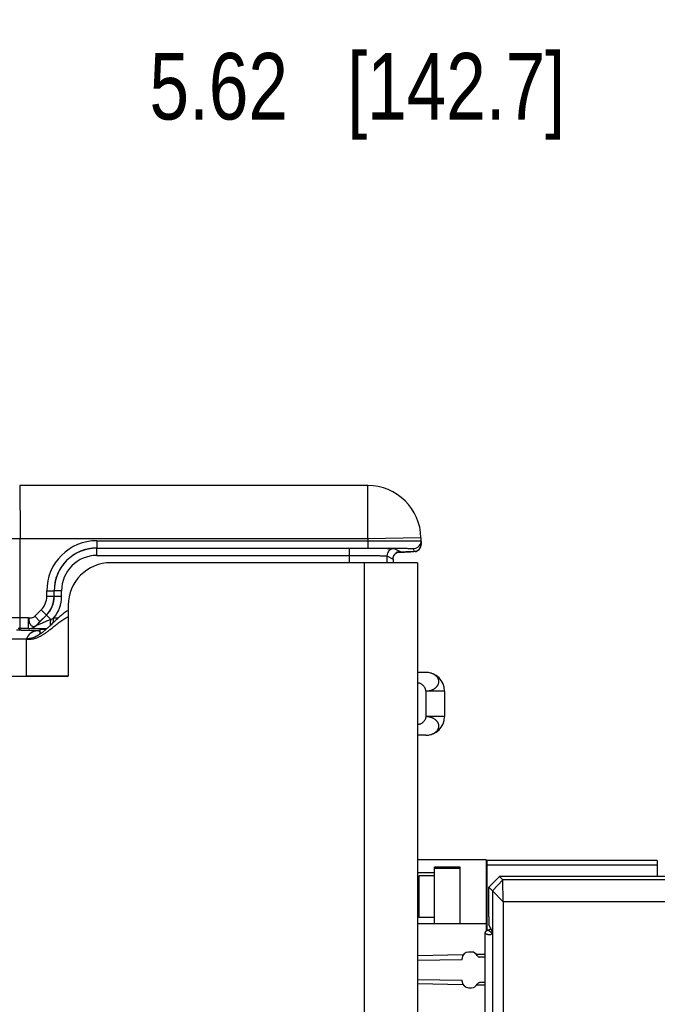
# Model space of a CAD drawing. Header units: inches. Extents: x 0 to 22, y 0 to 17.
# Tile 6 of 42: x 8 to 9.2, y 7.4 to 9.3. Entities that reach past the tile are written whole.
import ezdxf

# ---------------------------------------------------------------- set-up
doc = ezdxf.new("R2010")
doc.units = ezdxf.units.IN
doc.header["$LTSCALE"] = 1.21
doc.header["$MEASUREMENT"] = 0
doc.layers.get('0').update_dxf_attribs({"linetype": 'CONTINUOUS'})
doc.layers.add('06___PRT_ALL_SURFS', color=7, linetype='CONTINUOUS')
doc.layers.add('DIMENSIONS', color=7, linetype='CONTINUOUS')
doc.styles.get("Standard").update_dxf_attribs({"font": 'txt', "width": 0.8})
doc.dimstyles.new('DIMSTYLE_1', dxfattribs={"dimtxt": 0.125, "dimasz": 0.18, "dimexe": 0.125, "dimexo": 0.0625, "dimgap": 0.0625, "dimtad": 0, "dimtih": 1, "dimtoh": 1, "dimzin": 4, "dimdsep": 46, "dimtxsty": 'STANDARD', "dimblk": '_FILLED', "dimblk1": '_FILLED', "dimblk2": '_FILLED', "dimcen": 0.09, "dimadec": 0, "dimazin": 0, "dimtp": 0.001, "dimtm": 0.001, "dimtfac": 1, "dimtofl": 0, "dimtmove": 0, "dimatfit": 3, "dimldrblk": '_FILLED', "dimfxl": 1, "dimtolj": 1, "dimtzin": 4, "dimarcsym": 0})

# ---------------------------------------------------------------- blocks, each defined once
blk = doc.blocks.new('_FILLED')
at = {"color": 0, "linetype": 'BYBLOCK'}
blk.add_solid([(0, 0), (-1, 0.174), (-1, -0.174)], dxfattribs=at)
blk = doc.blocks.new('*D0')
at = {"layer": 'DIMENSIONS', "color": 2, "linetype": 'CONTINUOUS'}
for p, q in [((5.8118, 6.3861), (5.8118, 9.2751)), ((11.4299, 7.4311), (11.4299, 9.2751)), ((5.8118, 9.1501), (7.9458, 9.1501)), ((11.4299, 9.1501), (9.2958, 9.1501))]:
    blk.add_line(p, q, dxfattribs=at)
at = {"layer": 'DIMENSIONS', "color": 2, "linetype": 'CONTINUOUS', "xscale": 0.18, "yscale": 0.18, "zscale": 0.18, "rotation": 180}
blk.add_blockref('_FILLED', (5.8118, 9.1501), dxfattribs=at)
at = {"layer": 'DIMENSIONS', "color": 2, "linetype": 'CONTINUOUS', "xscale": 0.18, "yscale": 0.18, "zscale": 0.18}
blk.add_blockref('_FILLED', (11.4299, 9.1501), dxfattribs=at)
at = {"layer": 'DIMENSIONS', "color": 2, "linetype": 'CONTINUOUS', "insert": (8.6208, 9.2126), "char_height": 0.125, "width": 1.225, "attachment_point": 2, "line_spacing_factor": 0.9}
blk.add_mtext('5.62{\\Ftxt.shx;\\W1.000000;\\H0.125000; }[142.7]', dxfattribs=at)

msp = doc.modelspace()

# ---------------------------------------------------------------- linework, layer by layer
at = {"color": 7, "linetype": 'CONTINUOUS'}
for p, q in [((8.6405, 8.4001), (7.9867, 8.4001)), ((8.6405, 8.3001), (8.6405, 8.4001)), ((8.6405, 8.3001), (7.9674, 8.3001)), ((7.9874, 8.1314), (7.9874, 8.3001)), ((8.1314, 8.2963), (8.1314, 8.2825)), ((8.1314, 8.2963), (8.6406, 8.2963)), ((8.7405, 8.3019), (8.6405, 8.3001)), ((8.6405, 8.3001), (8.6406, 8.2963)), ((8.6406, 8.2963), (8.6406, 8.2825)), ((8.7406, 8.2958), (8.7395, 8.2903)), ((8.7405, 8.3019), (8.7407, 8.2897)), ((8.1314, 8.2825), (8.6406, 8.2825)), ((8.1315, 8.2687), (8.1315, 8.2825)), ((8.1315, 8.2687), (8.6064, 8.2687)), ((8.6064, 8.2551), (8.6064, 8.2825)), ((8.6406, 8.2825), (8.6487, 8.2825)), ((8.6407, 8.2824), (8.6523, 8.2824)), ((8.6764, 8.268), (8.6764, 8.2551)), ((8.6764, 8.268), (8.6881, 8.2621)), ((8.6901, 8.2818), (8.7018, 8.2759)), ((8.7003, 8.2751), (8.6975, 8.2751)), ((8.7018, 8.2759), (8.7, 8.2757)), ((8.7017, 8.2752), (8.7003, 8.2751)), ((8.7268, 8.2818), (8.7269, 8.2757)), ((8.6881, 8.2621), (8.6881, 8.2551)), ((8.6881, 8.2621), (8.6881, 8.2551)), ((8.6881, 8.2621), (8.6881, 8.2621)), ((8.0376, 8.192), (8.0376, 8.2026)), ((8.0376, 8.2026), (8.0514, 8.2026)), ((8.0514, 8.192), (8.0514, 8.2026)), ((8.0514, 8.2026), (8.0515, 8.2025)), ((8.0515, 8.1919), (8.0515, 8.2025)), ((8.0653, 8.2025), (8.0515, 8.2025)), ((8.0653, 8.1919), (8.0653, 8.2025)), ((8.0376, 8.192), (8.0514, 8.192)), ((8.0514, 8.192), (8.0515, 8.1919)), ((8.0653, 8.1919), (8.0515, 8.1919)), ((8.0151, 8.1545), (8.027, 8.1664)), ((8.0175, 8.1372), (8.0369, 8.1566)), ((8.0248, 8.1447), (8.0368, 8.1566)), ((8.027, 8.1664), (8.0368, 8.1566)), ((8.0368, 8.1566), (8.0369, 8.1566)), ((8.045, 8.1484), (8.0369, 8.1566)), ((8.0034, 8.1514), (7.9674, 8.1514)), ((8.0034, 8.1314), (8.0034, 8.1514)), ((8.0151, 8.1545), (8.0248, 8.1447)), ((8.0175, 8.1372), (8.0248, 8.1447)), ((8.0503, 8.1431), (8.0503, 8.1508)), ((8.0588, 8.1508), (8.0503, 8.1508)), ((7.9874, 8.1314), (7.9837, 8.1317)), ((7.9874, 8.1314), (7.9866, 8.1298)), ((8.0034, 8.1314), (7.9874, 8.1314)), ((8.0034, 8.1314), (8.0034, 8.1314)), ((8.0175, 8.1372), (8.0175, 8.1372)), ((8.0222, 8.1275), (8.0249, 8.1248)), ((8.0249, 8.1229), (8.0249, 8.1299)), ((8.7498, 8.0491), (8.7338, 8.0491)), ((8.7348, 8.0291), (8.7348, 8.0491)), ((8.7348, 8.0291), (8.7338, 8.0291)), ((8.7498, 8.0141), (8.7498, 7.9661)), ((8.7848, 8.0141), (8.7498, 8.0141)), ((8.7848, 8.0141), (8.7848, 7.9661)), ((8.7848, 7.9661), (8.7498, 7.9661)), ((8.7348, 7.9511), (8.7338, 7.9511)), ((8.7348, 7.9311), (8.7348, 7.9511)), ((8.7498, 7.9311), (8.7338, 7.9311)), ((8.8633, 7.6971), (8.7338, 7.6971)), ((8.8633, 7.6971), (8.8633, 7.5657)), ((8.8652, 7.5657), (8.8652, 7.6956)), ((9.1841, 7.6956), (8.8652, 7.6956)), ((9.1841, 7.6956), (9.1841, 7.6658)), ((8.7659, 7.5768), (8.7659, 7.6831)), ((8.8141, 7.6831), (8.7659, 7.6831)), ((8.7659, 7.6813), (8.8141, 7.6813)), ((8.8141, 7.5768), (8.8141, 7.6831)), ((8.8652, 7.6877), (9.1841, 7.6877)), ((8.7659, 7.6725), (8.7338, 7.6725)), ((8.7338, 7.664), (8.7371, 7.6673)), ((8.7371, 7.5885), (8.7371, 7.6673)), ((8.7659, 7.6673), (8.7371, 7.6673)), ((8.8652, 7.6633), (8.8633, 7.6633)), ((8.868, 7.6458), (8.888, 7.6658)), ((8.8943, 7.6595), (8.8749, 7.6389)), ((8.888, 7.6658), (8.8943, 7.6595)), ((10.1382, 7.6658), (8.888, 7.6658)), ((8.8949, 7.6184), (8.8943, 7.6595)), ((11.1301, 7.6595), (8.8943, 7.6595)), ((8.868, 7.5897), (8.868, 7.6458)), ((8.868, 7.6458), (8.8749, 7.6389)), ((8.8749, 7.6389), (8.8749, 5.6854)), ((8.8949, 7.6184), (8.8749, 7.6389)), ((8.8949, 7.6184), (8.8949, 5.7059)), ((11.1301, 7.6184), (8.8949, 7.6184)), ((8.7338, 7.5918), (8.7371, 7.5885)), ((8.7659, 7.5885), (8.7371, 7.5885)), ((8.8652, 7.5925), (8.8633, 7.5925)), ((8.8633, 7.5768), (8.7338, 7.5768)), ((8.8633, 7.5657), (8.8633, 7.5634)), ((8.8633, 7.5657), (8.8695, 7.5657)), ((8.8673, 7.565), (8.8685, 7.5652)), ((8.8749, 7.5617), (8.8684, 7.5747)), ((8.8612, 5.7653), (8.8612, 7.559)), ((8.8749, 7.5617), (8.8749, 7.5612)), ((8.8749, 7.5612), (8.8749, 5.7631)), ((8.82, 7.5185), (8.7338, 7.5168)), ((8.7338, 7.5084), (8.818, 7.5099)), ((8.818, 7.5099), (8.818, 7.512)), ((8.8357, 7.5238), (8.8298, 7.5238)), ((8.8612, 7.5194), (8.8452, 7.519)), ((8.8612, 7.5144), (8.8508, 7.5144)), ((8.7338, 7.4723), (8.818, 7.4708)), ((8.82, 7.4622), (8.7338, 7.4639)), ((8.818, 7.4687), (8.818, 7.4708)), ((8.8298, 7.4569), (8.8357, 7.4569)), ((8.8612, 7.4614), (8.8452, 7.4617)), ((8.8612, 7.4664), (8.8508, 7.4664))]:
    msp.add_line(p, q, dxfattribs=at)
at = {"color": 3, "linetype": 'CONTINUOUS'}
for p, q in [((8.7338, 8.2551), (8.1578, 8.2551)), ((8.6338, 8.2551), (8.6338, 5.0761)), ((8.7338, 8.2551), (8.7338, 5.0761)), ((8.0778, 8.1751), (8.0778, 8.0421)), ((8.0277, 8.1231), (8.0249, 8.1229)), ((8.0249, 8.1212), (8.0249, 8.1229)), ((8.0364, 8.1301), (8.0294, 8.1243)), ((6.1036, 8.1121), (7.9988, 8.1121)), ((7.9988, 8.1121), (7.9988, 8.0421)), ((6.1038, 8.0421), (8.0778, 8.0421))]:
    msp.add_line(p, q, dxfattribs=at)
at = {"color": 7, "linetype": 'CONTINUOUS'}
for points in [[(8.7343, 8.2778), (8.7369, 8.28), (8.7391, 8.2831), (8.7405, 8.287), (8.7407, 8.2897)], [(8.6881, 8.2621), (8.6882, 8.2636), (8.689, 8.267), (8.6905, 8.2699), (8.6926, 8.2723), (8.6949, 8.274), (8.6973, 8.2751)], [(8.6973, 8.2751), (8.6991, 8.2756), (8.7001, 8.2758), (8.7003, 8.2758)], [(8.6973, 8.2751), (8.6998, 8.2751), (8.7064, 8.2752)], [(8.7064, 8.2752), (8.7094, 8.2752), (8.7121, 8.2753), (8.7146, 8.2753), (8.7169, 8.2753), (8.7189, 8.2754), (8.7207, 8.2754)], [(8.7295, 8.2759), (8.7317, 8.2765), (8.7343, 8.2778)]]:
    msp.add_lwpolyline(points, dxfattribs=at)
for centre, radius, start, end in [((8.6405, 8.3001), 0.1, 1, 90), ((8.1314, 8.2026), 0.0938, 89.9948, 179.9981), ((8.7268, 8.2956), 0.0138, 270.0054, 337.3547), ((8.1314, 8.2026), 0.08, 89.9915, 179.9991), ((8.1315, 8.2025), 0.08, 89.9983, 179.9971), ((8.1315, 8.2025), 0.0662, 89.9953, 179.9978), ((8.6902, 8.268), 0.0138, 90.014, 179.993), ((8.7017, 8.2622), 0.0136, 155.131, 158.4595), ((8.7019, 8.2621), 0.0139, 137.5058, 155.0697), ((8.7018, 8.2622), 0.0137, 133.8316, 137.4644), ((8.7019, 8.262), 0.0139, 114.4638, 133.7693), ((8.7018, 8.2623), 0.0136, 111.1816, 114.3852), ((8.727, 8.2893), 0.0136, 291.9818, 294.1121), ((8.7268, 8.2895), 0.0139, 315.9552, 335.8572), ((8.727, 8.2894), 0.0137, 335.9462, 342.0935), ((8.0014, 8.192), 0.0362, 315.0025, 359.9975), ((8.0014, 8.192), 0.05, 315.0019, 359.9981), ((8.0016, 8.1919), 0.05, 314.9975, 0.0025), ((8.0016, 8.1919), 0.0638, 319.8109, 359.9999), ((7.4269, 9.544), 1.5263, 293.8886, 294.1036), ((7.9729, 5.5199), 2.6085, 89.63, 89.8304), ((8.0222, 8.1025), 0.025, 90.0198, 143.9975), ((8.0034, 8.1514), 0.02, 270.0043, 314.9957), ((8.0034, 8.1514), 0.02, 270.0043, 314.9957), ((8.0223, 8.1025), 0.0251, 144.0095, 156.8303), ((8.7498, 8.0141), 0.035, 0, 90), ((8.7498, 7.9661), 0.035, 270, 360), ((8.8665, 7.5627), 0.005, 104.7915, 129.7933), ((8.8298, 7.512), 0.0118, 90, 180), ((8.8357, 7.512), 0.0118, 25.804, 90), ((8.8508, 7.5193), 0.00492, 205.804, 270), ((8.8298, 7.4687), 0.0118, 180, 270), ((8.8357, 7.4687), 0.0118, 270, 334.196), ((8.8508, 7.4614), 0.00492, 90, 154.196)]:
    msp.add_arc(centre, radius, start, end, dxfattribs=at)
at = {"color": 3, "linetype": 'CONTINUOUS'}
for centre, radius, start, end in [((8.1578, 8.1751), 0.08, 90, 180), ((8.1614, 8.0439), 0.1481, 124.3708, 127.3235), ((7.8793, 8.3072), 0.2367, 311.5729, 312.4986), ((7.8398, 8.3503), 0.2952, 312.4873, 312.7156), ((7.7291, 8.4697), 0.458, 312.7722, 313.3909), ((7.7102, 8.558), 0.5432, 307.8691, 308.1081), ((7.2716, 9.1164), 1.2532, 308.1319, 308.2857)]:
    msp.add_arc(centre, radius, start, end, dxfattribs=at)
at = {"color": 7, "linetype": 'CONTINUOUS'}
msp.add_ellipse((8.8684, 7.5897), major_axis=(0, 0.015), ratio=0.026186, start_param=1.57076, end_param=3.089215, dxfattribs=at)
for points, knots in [([(7.9867, 8.4001), (7.9867, 8.4001), (7.9867, 8.3999), (7.9868, 8.3996), (7.9868, 8.3989), (7.9868, 8.3981), (7.9869, 8.397), (7.9869, 8.3951), (7.987, 8.3922), (7.987, 8.388), (7.9871, 8.383), (7.9871, 8.3772), (7.9872, 8.3706), (7.9872, 8.3633), (7.9873, 8.3525), (7.9873, 8.3379), (7.9874, 8.3194), (7.9874, 8.3066), (7.9874, 8.3001)], [0, 0, 0, 0, 0.001252, 0.004874, 0.010885, 0.019277, 0.030029, 0.043115, 0.076172, 0.118124, 0.168582, 0.227046, 0.292966, 0.365693, 0.444535, 0.617445, 0.805006, 1, 1, 1, 1]), ([(8.6406, 8.2963), (8.6471, 8.2963), (8.6598, 8.2964), (8.6784, 8.2964), (8.693, 8.2963), (8.7038, 8.2963), (8.7111, 8.2963), (8.7176, 8.2962), (8.7235, 8.2962), (8.7285, 8.2961), (8.7327, 8.2961), (8.7356, 8.296), (8.7375, 8.296), (8.7386, 8.296), (8.7394, 8.2959), (8.7401, 8.2959), (8.7404, 8.2958), (8.7406, 8.2959), (8.7406, 8.2958)], [0, 0, 0, 0, 0.194983, 0.382528, 0.555407, 0.634234, 0.706957, 0.772868, 0.831336, 0.881796, 0.92376, 0.956828, 0.969924, 0.980684, 0.989083, 0.995104, 0.998736, 1, 1, 1, 1]), ([(8.6064, 8.2687), (8.6109, 8.2687), (8.6197, 8.2687), (8.6326, 8.2686), (8.6444, 8.2686), (8.6548, 8.2685), (8.6624, 8.2684), (8.6675, 8.2683), (8.6705, 8.2683), (8.6729, 8.2682), (8.6746, 8.2682), (8.6757, 8.268), (8.6762, 8.2681), (8.6764, 8.268)], [0, 0, 0, 0, 0.192887, 0.378577, 0.550072, 0.700902, 0.825384, 0.876235, 0.918832, 0.952774, 0.977747, 0.993526, 1, 1, 1, 1]), ([(8.6487, 8.2825), (8.654, 8.2825), (8.6641, 8.2825), (8.6787, 8.2825), (8.6921, 8.2824), (8.7022, 8.2823), (8.7093, 8.2822), (8.7137, 8.2822), (8.7176, 8.2821), (8.7208, 8.2821), (8.723, 8.282), (8.7245, 8.282), (8.7253, 8.2819), (8.7259, 8.2819), (8.7264, 8.2819), (8.7266, 8.2818), (8.7268, 8.2818), (8.7268, 8.2818)], [0, 0, 0, 0, 0.199842, 0.389399, 0.562219, 0.712418, 0.777405, 0.83489, 0.884387, 0.925473, 0.957801, 0.970594, 0.981102, 0.989303, 0.995184, 0.998738, 1, 1, 1, 1]), ([(8.6523, 8.2824), (8.6551, 8.2823), (8.6602, 8.2823), (8.6676, 8.2822), (8.674, 8.2822), (8.6794, 8.2821), (8.6837, 8.282), (8.6866, 8.282), (8.6884, 8.2819), (8.6893, 8.2819), (8.6898, 8.2818), (8.6901, 8.2818), (8.6901, 8.2818)], [0, 0, 0, 0, 0.215721, 0.41031, 0.580887, 0.724936, 0.840329, 0.925368, 0.9561, 0.978822, 0.993458, 1, 1, 1, 1]), ([(8.7269, 8.2757), (8.7269, 8.2756), (8.7267, 8.2756), (8.7265, 8.2756), (8.7259, 8.2756), (8.7252, 8.2755), (8.7243, 8.2755), (8.7227, 8.2754), (8.7201, 8.2754), (8.7165, 8.2753), (8.7122, 8.2753), (8.7071, 8.2752), (8.7036, 8.2752), (8.7017, 8.2752)], [0, 0, 0, 0, 0.004336, 0.016713, 0.037238, 0.065877, 0.102576, 0.147248, 0.26007, 0.403268, 0.575477, 0.77503, 1, 1, 1, 1]), ([(8.0034, 8.1514), (8.0045, 8.1514), (8.0085, 8.1515), (8.013, 8.1523), (8.0151, 8.1545)], [0, 0, 0, 0, 0.260379, 1, 1, 1, 1]), ([(8.0034, 8.1514), (8.0037, 8.15), (8.0039, 8.1473), (8.0045, 8.1434), (8.0061, 8.1401), (8.008, 8.1375), (8.0103, 8.1357), (8.0129, 8.1351), (8.0154, 8.1355), (8.0169, 8.1366), (8.0175, 8.1372)], [0, 0, 0, 0, 0.163627, 0.319876, 0.463936, 0.591063, 0.70004, 0.797285, 0.890551, 1, 1, 1, 1]), ([(8.045, 8.1484), (8.0424, 8.1473), (8.0384, 8.1457), (8.0332, 8.1435), (8.0294, 8.1419), (8.0262, 8.1406), (8.0238, 8.1396), (8.0221, 8.1389), (8.0205, 8.1383), (8.0193, 8.1378), (8.0185, 8.1375), (8.018, 8.1373), (8.0178, 8.1373), (8.0175, 8.1372), (8.0175, 8.1372)], [0, 0, 0, 0, 0.289599, 0.432568, 0.573202, 0.709789, 0.775519, 0.838472, 0.896993, 0.94828, 0.969268, 0.985669, 0.996311, 1, 1, 1, 1]), ([(8.0444, 8.1373), (8.0445, 8.1382), (8.0448, 8.1418), (8.045, 8.1456), (8.045, 8.1484)], [0, 0, 0, 0, 0.220928, 1, 1, 1, 1]), ([(7.9897, 8.1283), (7.992, 8.1283), (7.9963, 8.1283), (8.0025, 8.1282), (8.008, 8.1281), (8.0128, 8.128), (8.0161, 8.1279), (8.0184, 8.1278), (8.0197, 8.1278), (8.0207, 8.1277), (8.0214, 8.1277), (8.0219, 8.1276), (8.0222, 8.1276), (8.0222, 8.1275)], [0, 0, 0, 0, 0.208529, 0.400418, 0.571377, 0.717588, 0.83579, 0.883553, 0.923375, 0.955058, 0.978436, 0.993398, 1, 1, 1, 1]), ([(8.037, 8.1308), (8.035, 8.1308), (8.031, 8.1308), (8.0253, 8.1309), (8.0198, 8.1309), (8.0148, 8.131), (8.011, 8.131), (8.0083, 8.1311), (8.0067, 8.1311), (8.0054, 8.1312), (8.0043, 8.1312), (8.0038, 8.1313), (8.0034, 8.1313), (8.0034, 8.1314)], [0, 0, 0, 0, 0.179153, 0.352208, 0.516185, 0.667022, 0.799056, 0.855712, 0.904618, 0.944586, 0.974409, 0.993034, 1, 1, 1, 1]), ([(8.0249, 8.1299), (8.0249, 8.1299), (8.0249, 8.1299), (8.0249, 8.1299), (8.0249, 8.1299), (8.025, 8.1299), (8.025, 8.1299), (8.025, 8.1299), (8.025, 8.1299), (8.0251, 8.1299), (8.0251, 8.1299), (8.0251, 8.1299), (8.0252, 8.1299), (8.0253, 8.13), (8.0254, 8.13), (8.0255, 8.13), (8.0257, 8.13), (8.0259, 8.13), (8.0262, 8.13), (8.0267, 8.1301), (8.0273, 8.1301), (8.028, 8.1301), (8.0288, 8.1301), (8.0296, 8.1302), (8.0306, 8.1302), (8.0316, 8.1302), (8.0327, 8.1302), (8.0339, 8.1303), (8.0351, 8.1303), (8.036, 8.1303), (8.0364, 8.1303)], [0, 0, 0, 0, 0.000329, 0.000706, 0.001165, 0.001724, 0.003179, 0.005115, 0.007549, 0.010488, 0.013936, 0.017895, 0.022367, 0.027352, 0.038859, 0.052412, 0.068004, 0.085623, 0.105258, 0.150514, 0.203631, 0.264443, 0.332758, 0.40836, 0.491008, 0.58044, 0.67637, 0.778494, 0.886485, 1, 1, 1, 1]), ([(8.7498, 8.0141), (8.7506, 8.0141), (8.7522, 8.0142), (8.7546, 8.0145), (8.7569, 8.015), (8.7592, 8.0156), (8.7613, 8.0163), (8.7634, 8.0172), (8.7653, 8.0182), (8.7671, 8.0194), (8.7687, 8.0207), (8.7699, 8.0219), (8.7707, 8.0229), (8.7713, 8.0236), (8.7719, 8.0244), (8.7724, 8.0252), (8.7728, 8.0259), (8.7732, 8.0268), (8.7735, 8.0276), (8.7739, 8.0287), (8.7742, 8.0301), (8.7743, 8.0318), (8.7742, 8.0335), (8.7739, 8.0349), (8.7735, 8.036), (8.7731, 8.0371), (8.7724, 8.0385), (8.7714, 8.04), (8.7701, 8.0415), (8.7687, 8.0429), (8.7671, 8.0441), (8.7653, 8.0452), (8.7634, 8.0462), (8.7613, 8.0471), (8.7584, 8.0481), (8.7553, 8.0487), (8.7522, 8.0491), (8.7506, 8.0491), (8.7498, 8.0491)], [0, 0, 0, 0, 0.036327, 0.072536, 0.1084, 0.143752, 0.178463, 0.212415, 0.245478, 0.277557, 0.308631, 0.338719, 0.353385, 0.367782, 0.381907, 0.395776, 0.409412, 0.422853, 0.43615, 0.449348, 0.475514, 0.501433, 0.527133, 0.552928, 0.56601, 0.579294, 0.606525, 0.634607, 0.663418, 0.693024, 0.72364, 0.755418, 0.788276, 0.822051, 0.856599, 0.927548, 0.963701, 1, 1, 1, 1]), ([(8.7498, 8.0141), (8.7498, 8.015), (8.7495, 8.0164), (8.7489, 8.0182), (8.7482, 8.02), (8.7469, 8.0221), (8.7449, 8.0244), (8.7427, 8.0263), (8.7406, 8.0276), (8.7388, 8.0284), (8.7375, 8.0288), (8.7361, 8.0291), (8.7352, 8.0291), (8.7348, 8.0291)], [0, 0, 0, 0, 0.119064, 0.180538, 0.243232, 0.371457, 0.501815, 0.631727, 0.758766, 0.820731, 0.881506, 0.941175, 1, 1, 1, 1]), ([(8.7498, 7.9661), (8.7498, 7.9652), (8.7495, 7.9638), (8.7489, 7.962), (8.7482, 7.9603), (8.7469, 7.9581), (8.7449, 7.9559), (8.7427, 7.9539), (8.7406, 7.9526), (8.7388, 7.9519), (8.7375, 7.9514), (8.7361, 7.9512), (8.7352, 7.9511), (8.7348, 7.9511)], [0, 0, 0, 0, 0.119064, 0.180538, 0.243232, 0.371457, 0.501815, 0.631727, 0.758766, 0.820731, 0.881506, 0.941175, 1, 1, 1, 1]), ([(8.7498, 7.9311), (8.7506, 7.9311), (8.7522, 7.9312), (8.7553, 7.9315), (8.7584, 7.9321), (8.7613, 7.9331), (8.7634, 7.934), (8.7653, 7.935), (8.7671, 7.9361), (8.7687, 7.9374), (8.7701, 7.9387), (8.7714, 7.9402), (8.7724, 7.9417), (8.7731, 7.9431), (8.7735, 7.9442), (8.7739, 7.9453), (8.7742, 7.9467), (8.7743, 7.9484), (8.7742, 7.9501), (8.7739, 7.9515), (8.7735, 7.9527), (8.7732, 7.9535), (8.7728, 7.9543), (8.7724, 7.9551), (8.7719, 7.9558), (8.7713, 7.9566), (8.7707, 7.9573), (8.7699, 7.9583), (8.7687, 7.9595), (8.7671, 7.9608), (8.7653, 7.962), (8.7634, 7.963), (8.7613, 7.9639), (8.7592, 7.9647), (8.7569, 7.9653), (8.7546, 7.9657), (8.7522, 7.966), (8.7506, 7.9661), (8.7498, 7.9661)], [0, 0, 0, 0, 0.036299, 0.072452, 0.143401, 0.177949, 0.211724, 0.244582, 0.27636, 0.306976, 0.336582, 0.365393, 0.393475, 0.420706, 0.43399, 0.447072, 0.472867, 0.498567, 0.524486, 0.550652, 0.56385, 0.577147, 0.590588, 0.604224, 0.618093, 0.632218, 0.646615, 0.661281, 0.691369, 0.722443, 0.754522, 0.787585, 0.821537, 0.856248, 0.8916, 0.927464, 0.963673, 1, 1, 1, 1]), ([(8.8612, 7.559), (8.8612, 7.5594), (8.8613, 7.5602), (8.8617, 7.5613), (8.8622, 7.5623), (8.863, 7.5633), (8.8639, 7.564), (8.8648, 7.5645), (8.8655, 7.5647), (8.8663, 7.5649), (8.8669, 7.565), (8.8673, 7.565)], [0, 0, 0, 0, 0.124983, 0.249957, 0.374936, 0.499916, 0.624897, 0.749879, 0.812441, 0.875004, 1, 1, 1, 1]), ([(8.8673, 7.565), (8.8676, 7.5647), (8.8682, 7.5641), (8.869, 7.5634), (8.8696, 7.5629), (8.8701, 7.5625), (8.8706, 7.5622), (8.871, 7.5619), (8.8715, 7.5616), (8.872, 7.5613), (8.8725, 7.5611), (8.8729, 7.5609), (8.8732, 7.5608), (8.8734, 7.5608), (8.8737, 7.5607), (8.8739, 7.5607), (8.8741, 7.5607), (8.8743, 7.5608), (8.8744, 7.5608), (8.8745, 7.5609), (8.8746, 7.561), (8.8747, 7.5611), (8.8748, 7.5612), (8.8748, 7.5613), (8.8748, 7.5615), (8.8749, 7.5616), (8.8749, 7.5617)], [0, 0, 0, 0, 0.133903, 0.263434, 0.326532, 0.388477, 0.44922, 0.508696, 0.566821, 0.623487, 0.678561, 0.73189, 0.757869, 0.783384, 0.808473, 0.833259, 0.858098, 0.870835, 0.884116, 0.898505, 0.915242, 0.925389, 0.937875, 0.955376, 0.969043, 1, 1, 1, 1]), ([(8.8711, 7.5692), (8.8712, 7.5692), (8.8712, 7.5692), (8.8712, 7.5691), (8.8712, 7.5691), (8.8712, 7.5691), (8.8712, 7.569), (8.8712, 7.5689), (8.8712, 7.5689), (8.8712, 7.5688), (8.8712, 7.5686), (8.8712, 7.5684), (8.8711, 7.5681), (8.871, 7.5678), (8.8709, 7.5675), (8.8708, 7.5671), (8.8706, 7.5668), (8.8703, 7.5664), (8.8699, 7.566), (8.8694, 7.5655), (8.8688, 7.5653), (8.8685, 7.5652)], [0, 0, 0, 0, 0.001559, 0.0037, 0.009764, 0.018215, 0.029043, 0.042215, 0.057697, 0.075452, 0.095429, 0.141862, 0.196549, 0.258933, 0.328265, 0.40353, 0.483481, 0.566782, 0.652204, 0.82561, 1, 1, 1, 1]), ([(8.8612, 7.559), (8.8618, 7.5587), (8.8629, 7.5581), (8.8646, 7.5575), (8.8661, 7.557), (8.8672, 7.5568), (8.8681, 7.5567), (8.8689, 7.5566), (8.8698, 7.5566), (8.8707, 7.5567), (8.8715, 7.5569), (8.8722, 7.5572), (8.8728, 7.5575), (8.8732, 7.5578), (8.8737, 7.5582), (8.874, 7.5587), (8.8743, 7.5591), (8.8745, 7.5596), (8.8747, 7.5603), (8.8748, 7.5608), (8.8749, 7.5612)], [0, 0, 0, 0, 0.115125, 0.226349, 0.334198, 0.387076, 0.439397, 0.491333, 0.543145, 0.595263, 0.648435, 0.704103, 0.733773, 0.765537, 0.800683, 0.841795, 0.866324, 0.895616, 0.934045, 1, 1, 1, 1])]:
    msp.add_open_spline(points, degree=3, knots=knots, dxfattribs=at)
for points in [[(8.7407, 8.2897), (8.7407, 8.2882), (8.7405, 8.2867), (8.74, 8.2852)], [(8.6881, 8.2621), (8.6881, 8.2639), (8.6884, 8.2656), (8.689, 8.2672)], [(8.6969, 8.275), (8.6984, 8.2756), (8.7002, 8.2759), (8.7018, 8.2759)], [(8.7321, 8.2767), (8.7305, 8.276), (8.7287, 8.2757), (8.7269, 8.2757)], [(8.7368, 8.2799), (8.7356, 8.2786), (8.7341, 8.2776), (8.7326, 8.2769)]]:
    msp.add_open_spline(points, degree=3, dxfattribs=at)
at = {"color": 3, "linetype": 'CONTINUOUS'}
for points, knots in [([(8.0716, 8.1616), (8.069, 8.1597), (8.064, 8.1556), (8.0569, 8.1493), (8.0502, 8.143), (8.0459, 8.1388), (8.0437, 8.1368)], [0, 0, 0, 0, 0.262354, 0.51669, 0.762781, 1, 1, 1, 1]), ([(8.0778, 8.1536), (8.075, 8.1521), (8.0697, 8.1488), (8.0621, 8.1435), (8.0549, 8.1381), (8.0503, 8.1345), (8.0481, 8.1327)], [0, 0, 0, 0, 0.262554, 0.516589, 0.762485, 1, 1, 1, 1]), ([(8.0436, 8.1292), (8.0419, 8.1278), (8.0384, 8.1251), (8.033, 8.1214), (8.0277, 8.118), (8.0223, 8.1152), (8.0168, 8.1129), (8.011, 8.1114), (8.005, 8.1108), (8.0009, 8.111), (7.9988, 8.1112)], [0, 0, 0, 0, 0.13582, 0.266818, 0.393142, 0.51538, 0.634743, 0.753246, 0.873774, 1, 1, 1, 1]), ([(8.0294, 8.1243), (8.0271, 8.1225), (8.0225, 8.1192), (8.0163, 8.1159), (8.0111, 8.114), (8.0071, 8.1129), (8.003, 8.1123), (8.0002, 8.1121), (7.9988, 8.1121)], [0, 0, 0, 0, 0.258463, 0.505872, 0.627523, 0.749351, 0.872911, 1, 1, 1, 1])]:
    msp.add_open_spline(points, degree=3, knots=knots, dxfattribs=at)
at = {"layer": '06___PRT_ALL_SURFS', "color": 7, "linetype": 'CONTINUOUS'}
for p, q in [((8.0778, 8.1661), (8.0778, 8.0421)), ((8.0364, 8.1301), (8.0294, 8.1243)), ((7.9988, 8.1121), (7.9988, 8.0421)), ((8.0778, 8.0421), (7.9988, 8.0421))]:
    msp.add_line(p, q, dxfattribs=at)
for centre, radius, start, end in [((8.1614, 8.0439), 0.1481, 124.3708, 127.3235), ((7.8793, 8.3072), 0.2367, 311.5729, 312.4986), ((7.8398, 8.3503), 0.2952, 312.4873, 312.7156), ((7.7291, 8.4697), 0.458, 312.7722, 313.3909)]:
    msp.add_arc(centre, radius, start, end, dxfattribs=at)
at = {"layer": '06___PRT_ALL_SURFS', "color": 6, "linetype": 'CONTINUOUS'}
for centre, radius, start, end in [((7.7102, 8.558), 0.5432, 307.8691, 308.1081), ((7.2716, 9.1164), 1.2532, 308.1319, 308.2857)]:
    msp.add_arc(centre, radius, start, end, dxfattribs=at)
at = {"layer": '06___PRT_ALL_SURFS', "color": 7, "linetype": 'CONTINUOUS'}
for points, knots in [([(8.0716, 8.1616), (8.069, 8.1597), (8.064, 8.1556), (8.0569, 8.1493), (8.0502, 8.143), (8.0459, 8.1388), (8.0437, 8.1368)], [0, 0, 0, 0, 0.262354, 0.51669, 0.762781, 1, 1, 1, 1]), ([(8.0294, 8.1243), (8.0271, 8.1225), (8.0225, 8.1192), (8.0163, 8.1159), (8.0111, 8.114), (8.0071, 8.1129), (8.003, 8.1123), (8.0002, 8.1121), (7.9988, 8.1121)], [0, 0, 0, 0, 0.258463, 0.505872, 0.627523, 0.749351, 0.872911, 1, 1, 1, 1])]:
    msp.add_open_spline(points, degree=3, knots=knots, dxfattribs=at)
at = {"layer": '06___PRT_ALL_SURFS', "color": 6, "linetype": 'CONTINUOUS'}
for points, knots in [([(8.0778, 8.1536), (8.075, 8.1521), (8.0697, 8.1488), (8.0621, 8.1435), (8.0549, 8.1381), (8.0503, 8.1345), (8.0481, 8.1327)], [0, 0, 0, 0, 0.262554, 0.516589, 0.762485, 1, 1, 1, 1]), ([(8.0436, 8.1292), (8.0419, 8.1278), (8.0384, 8.1251), (8.033, 8.1214), (8.0277, 8.118), (8.0223, 8.1152), (8.0168, 8.1129), (8.011, 8.1114), (8.005, 8.1108), (8.0009, 8.111), (7.9988, 8.1112)], [0, 0, 0, 0, 0.13582, 0.266818, 0.393142, 0.51538, 0.634743, 0.753246, 0.873774, 1, 1, 1, 1])]:
    msp.add_open_spline(points, degree=3, knots=knots, dxfattribs=at)

# ---------------------------------------------------------------- dimensions: what is measured, and where the dimension line sits
at = {"layer": 'DIMENSIONS', "color": 2, "linetype": 'CONTINUOUS'}
dim = msp.add_linear_dim(base=(11.4299, 9.1501), p1=(5.8118, 6.3236), p2=(11.4299, 7.3686), dimstyle='DIMSTYLE_1', dxfattribs=at)
dim.commit()
dim.dimension.update_dxf_attribs({"geometry": '*D0', "text_midpoint": (8.6208, 9.1501), "dimtype": 160})

doc.saveas('drawing.dxf')
